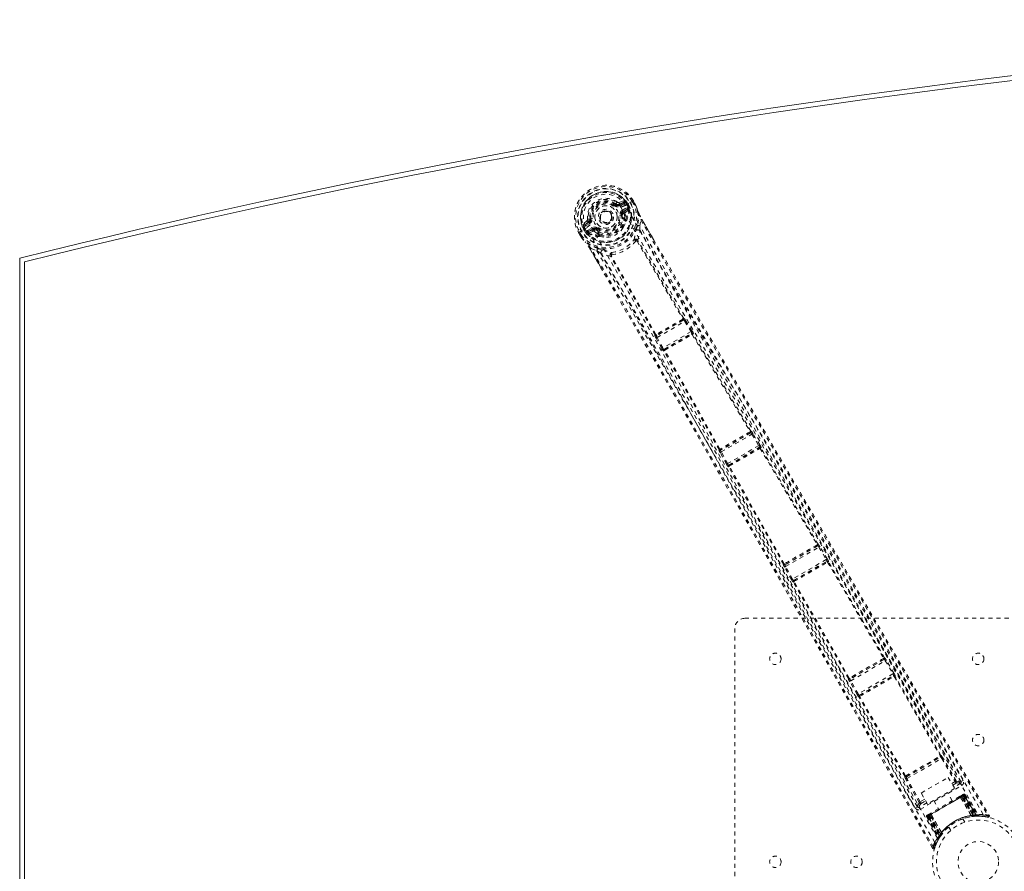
# Model space of a CAD drawing. Header units: inches. Extents: x 17.8 to 113.3, y 41.3 to 82.8.
# Tile 2 of 6: x 17.8 to 42.1, y 61.8 to 82.8. Entities that reach past the tile are written whole.
import ezdxf

# ---------------------------------------------------------------- set-up
doc = ezdxf.new("R2010")
doc.units = ezdxf.units.IN
doc.header["$MEASUREMENT"] = 0
doc.linetypes.add('SLD-Dashed', pattern=[0.075, 0.05, -0.025])
doc.linetypes.add('SLD-Solid', pattern=[0])

msp = doc.modelspace()

# ---------------------------------------------------------------- linework, layer by layer
at = {"color": 7, "linetype": 'SLD-Dashed', "lineweight": 0}
for p, q in [((32.511, 78.271), (32.526, 78.29)), ((32.562, 78.337), (32.526, 78.29)), ((32.526, 78.29), (32.532, 78.286)), ((32.599, 78.282), (32.71, 78.323)), ((32.599, 78.282), (32.61, 78.264)), ((32.719, 78.369), (32.604, 78.33)), ((32.71, 78.323), (32.61, 78.264)), ((32.725, 78.297), (32.625, 78.238)), ((32.686, 78.133), (32.797, 78.197)), ((32.701, 78.107), (32.812, 78.171)), ((32.812, 78.171), (32.713, 78.085)), ((32.753, 78.075), (32.843, 78.151)), ((32.761, 78.252), (32.907, 78.336)), ((32.761, 78.252), (32.761, 78.252)), ((32.796, 78.272), (32.8, 78.274)), ((32.833, 78.205), (32.796, 78.272)), ((32.796, 78.272), (32.796, 78.272)), ((32.835, 78.212), (32.8, 78.274)), ((32.826, 78.289), (32.862, 78.226)), ((32.841, 78.192), (32.833, 78.205)), ((32.862, 78.225), (32.836, 78.212)), ((32.836, 78.211), (32.841, 78.192)), ((32.836, 78.211), (32.846, 78.187)), ((32.846, 78.165), (32.843, 78.151)), ((32.843, 78.151), (32.843, 78.151)), ((32.843, 78.151), (32.843, 78.151)), ((32.846, 78.165), (32.847, 78.169)), ((32.846, 78.165), (32.846, 78.165)), ((32.862, 78.226), (32.862, 78.225)), ((32.907, 78.336), (32.953, 78.363)), ((32.969, 78.283), (32.931, 78.35)), ((32.957, 78.365), (32.953, 78.363)), ((32.994, 78.296), (32.955, 78.364)), ((32.957, 78.365), (32.995, 78.297)), ((32.995, 78.297), (32.995, 78.297)), ((33.018, 78.256), (33.02, 78.252)), ((31.887, 77.921), (31.911, 77.924)), ((32.414, 78.058), (32.419, 78.049)), ((32.419, 78.049), (32.426, 78.037)), ((32.686, 78.022), (32.657, 78.019)), ((32.694, 77.927), (32.686, 78.022)), ((32.713, 78.085), (32.701, 78.107)), ((32.746, 77.896), (32.727, 77.93)), ((32.749, 77.939), (32.741, 78.041)), ((32.768, 77.906), (32.749, 77.939)), ((33.168, 77.912), (33.455, 77.415)), ((31.802, 77.698), (31.676, 77.625)), ((31.813, 77.873), (31.722, 77.794)), ((31.774, 77.598), (31.737, 77.661)), ((31.768, 77.678), (31.763, 77.676)), ((31.763, 77.676), (31.799, 77.614)), ((31.766, 77.777), (31.857, 77.853)), ((31.867, 77.836), (31.766, 77.777)), ((31.806, 77.612), (31.768, 77.678)), ((31.882, 77.81), (31.781, 77.751)), ((31.802, 77.698), (31.802, 77.698)), ((31.831, 77.639), (31.943, 77.704)), ((31.846, 77.613), (31.958, 77.678)), ((31.97, 77.657), (31.846, 77.613)), ((31.857, 77.853), (31.867, 77.836)), ((31.97, 77.657), (31.958, 77.678)), ((32.039, 77.649), (32.019, 77.659)), ((32.056, 77.672), (32.039, 77.649)), ((32.776, 77.882), (32.775, 77.86)), ((33.117, 77.749), (33.143, 77.897)), ((31.61, 77.587), (31.606, 77.585)), ((31.606, 77.585), (31.646, 77.518)), ((31.607, 77.586), (31.647, 77.518)), ((31.656, 77.614), (31.61, 77.587)), ((31.632, 77.6), (31.671, 77.533)), ((31.646, 77.518), (31.646, 77.518)), ((31.676, 77.625), (31.656, 77.614)), ((31.67, 77.478), (31.673, 77.474)), ((31.775, 77.597), (31.774, 77.598)), ((31.799, 77.614), (31.775, 77.597)), ((31.8, 77.613), (31.814, 77.599)), ((31.814, 77.599), (31.806, 77.612)), ((31.831, 77.583), (31.835, 77.581)), ((31.835, 77.581), (31.849, 77.577)), ((31.96, 77.616), (31.849, 77.577)), ((32.039, 77.649), (32.117, 77.594)), ((32.099, 77.519), (32.079, 77.552)), ((32.098, 77.567), (32.117, 77.533)), ((32.135, 77.49), (32.115, 77.501)), ((31.785, 77.34), (31.774, 77.354)), ((32.197, 76.65), (31.893, 77.176)), ((31.919, 77.19), (32.06, 77.139)), ((33.05, 77.372), (33.05, 77.373)), ((33.05, 77.372), (34.178, 75.459)), ((33.066, 77.398), (33.066, 77.398)), ((34.199, 75.469), (33.072, 77.381)), ((32.388, 77.007), (32.388, 77.007)), ((33.493, 75.062), (32.401, 76.994)), ((32.419, 77.009), (32.419, 77.008)), ((33.512, 75.075), (32.42, 77.008)), ((34.193, 75.428), (33.531, 75.046)), ((33.542, 75.001), (34.227, 75.396)), ((34.175, 75.452), (34.175, 75.452)), ((34.189, 75.427), (34.193, 75.428)), ((34.203, 75.47), (34.199, 75.469)), ((34.227, 75.396), (34.381, 75.145)), ((34.252, 75.412), (34.237, 75.435)), ((34.406, 75.16), (34.252, 75.412)), ((33.49, 75.058), (33.493, 75.062)), ((33.516, 74.987), (33.504, 75.012)), ((33.657, 74.728), (33.516, 74.987)), ((33.531, 75.046), (33.534, 75.05)), ((33.683, 74.742), (33.542, 75.001)), ((34.381, 75.145), (33.683, 74.742)), ((33.713, 74.707), (34.396, 75.102)), ((34.396, 75.102), (34.389, 75.093)), ((34.401, 75.074), (34.401, 75.074)), ((34.429, 75.083), (34.436, 75.091)), ((33.713, 74.669), (33.701, 74.667)), ((33.724, 74.709), (33.713, 74.707)), ((35.849, 72.65), (35.109, 72.223)), ((35.123, 72.18), (35.88, 72.616)), ((35.846, 72.65), (35.849, 72.65)), ((35.859, 72.692), (35.857, 72.692)), ((35.88, 72.616), (36.05, 72.337)), ((36.075, 72.352), (35.905, 72.632)), ((36.05, 72.337), (35.28, 71.893)), ((35.068, 72.235), (35.069, 72.237)), ((35.254, 71.878), (35.097, 72.165)), ((35.109, 72.223), (35.111, 72.225)), ((35.28, 71.893), (35.123, 72.18)), ((35.308, 71.857), (36.067, 72.295)), ((36.067, 72.295), (36.063, 72.289)), ((36.083, 72.269), (37.489, 69.897)), ((36.103, 72.278), (36.107, 72.284)), ((37.509, 69.907), (36.103, 72.278)), ((35.315, 71.857), (35.308, 71.857)), ((35.304, 71.817), (35.297, 71.816)), ((36.655, 69.414), (35.304, 71.817)), ((36.673, 69.426), (35.323, 71.83)), ((37.511, 69.907), (37.509, 69.907)), ((37.5, 69.866), (36.695, 69.401)), ((36.71, 69.358), (37.53, 69.831)), ((37.495, 69.864), (37.495, 69.864)), ((37.499, 69.866), (37.5, 69.866)), ((37.53, 69.831), (37.711, 69.528)), ((37.736, 69.544), (37.556, 69.846)), ((36.654, 69.412), (36.655, 69.414)), ((36.699, 69.405), (36.7, 69.405)), ((37.711, 69.528), (36.882, 69.05)), ((36.91, 69.014), (37.728, 69.486)), ((37.722, 69.48), (37.722, 69.48)), ((37.728, 69.486), (37.725, 69.482)), ((37.746, 69.462), (39.127, 67.1)), ((37.766, 69.471), (37.769, 69.476)), ((39.147, 67.11), (37.766, 69.471)), ((36.856, 69.035), (36.684, 69.343)), ((36.695, 69.401), (36.696, 69.402)), ((36.882, 69.05), (36.71, 69.358)), ((36.904, 68.974), (36.899, 68.973)), ((38.259, 66.597), (36.904, 68.974)), ((36.915, 69.014), (36.91, 69.014)), ((36.918, 69.016), (36.918, 69.016)), ((38.277, 66.609), (36.922, 68.986)), ((35.708, 68.081), (47.208, 68.081)), ((35.458, 56.331), (35.458, 67.831)), ((39.138, 67.069), (38.299, 66.584)), ((38.314, 66.541), (39.167, 67.034)), ((39.132, 67.067), (39.132, 67.067)), ((39.136, 67.069), (39.138, 67.069)), ((39.148, 67.11), (39.147, 67.11)), ((39.167, 67.034), (39.355, 66.714)), ((39.38, 66.729), (39.193, 67.049)), ((38.258, 66.596), (38.259, 66.597)), ((38.471, 66.204), (38.288, 66.527)), ((38.299, 66.584), (38.3, 66.586)), ((38.303, 66.588), (38.303, 66.588)), ((38.497, 66.219), (38.314, 66.541)), ((39.355, 66.714), (38.497, 66.219)), ((38.526, 66.184), (39.371, 66.672)), ((39.366, 66.666), (39.365, 66.666)), ((39.371, 66.672), (39.369, 66.668)), ((39.39, 66.647), (40.52, 64.694)), ((39.409, 66.657), (39.412, 66.661)), ((40.539, 64.704), (39.409, 66.657)), ((38.519, 66.143), (38.515, 66.143)), ((39.646, 64.188), (38.519, 66.143)), ((38.53, 66.184), (38.526, 66.184)), ((38.534, 66.186), (38.533, 66.186)), ((39.664, 64.2), (38.537, 66.155)), ((39.686, 64.176), (40.53, 64.663)), ((39.701, 64.133), (40.559, 64.629)), ((40.529, 64.663), (40.53, 64.663)), ((40.54, 64.704), (40.539, 64.704)), ((40.559, 64.629), (40.89, 64.058)), ((40.916, 64.073), (40.585, 64.644)), ((39.645, 64.188), (39.646, 64.188)), ((40.004, 63.546), (39.675, 64.119)), ((39.686, 64.176), (39.686, 64.177)), ((40.03, 63.561), (39.701, 64.133)), ((40.054, 63.777), (40.72, 64.162)), ((40.72, 64.162), (40.877, 63.89)), ((41.033, 64.057), (41.085, 64.088)), ((40.03, 63.374), (41.053, 63.964)), ((40.877, 63.89), (40.211, 63.505)), ((40.807, 64.01), (40.89, 64.058)), ((40.83, 63.971), (40.914, 64.02)), ((41.023, 64.016), (40.858, 63.921)), ((41.032, 64.059), (41.031, 64.061)), ((41.037, 64.047), (41.033, 64.057)), ((41.037, 64.047), (41.033, 64.056)), ((40.141, 63.626), (40.03, 63.561)), ((40.051, 63.521), (40.164, 63.587)), ((40.211, 63.505), (40.054, 63.777)), ((40.221, 63.209), (41.1, 63.717)), ((41.088, 63.71), (40.232, 63.216)), ((40.248, 63.225), (41.072, 63.701)), ((40.361, 63.592), (40.477, 63.39)), ((40.815, 63.585), (40.698, 63.787)), ((41.066, 63.73), (41.019, 63.703)), ((41.023, 63.672), (41.021, 63.671)), ((41.286, 63.221), (41.021, 63.671)), ((41.023, 63.672), (41.29, 63.221)), ((41.047, 63.686), (41.048, 63.687)), ((41.339, 63.218), (41.047, 63.686)), ((41.106, 63.72), (41.048, 63.687)), ((41.048, 63.687), (41.341, 63.219)), ((41.344, 63.231), (41.072, 63.701)), ((41.088, 63.71), (41.122, 63.729)), ((41.088, 63.71), (41.364, 63.233)), ((41.1, 63.717), (41.379, 63.234)), ((41.419, 63.219), (41.104, 63.723)), ((41.106, 63.72), (41.417, 63.222)), ((41.134, 63.736), (41.122, 63.729)), ((41.122, 63.729), (41.439, 63.222)), ((41.134, 63.736), (41.455, 63.222)), ((39.906, 63.407), (39.959, 63.437)), ((39.957, 63.44), (39.958, 63.439)), ((39.959, 63.437), (39.966, 63.428)), ((39.96, 63.436), (39.966, 63.429)), ((40.192, 63.537), (40, 63.426)), ((40.187, 63.189), (40.22, 63.209)), ((40.198, 63.196), (40.187, 63.189)), ((40.187, 63.189), (40.471, 62.654)), ((40.198, 63.196), (40.479, 62.668)), ((40.213, 63.209), (40.492, 62.684)), ((40.272, 63.239), (40.214, 63.205)), ((40.214, 63.205), (40.49, 62.687)), ((40.499, 62.726), (40.22, 63.209)), ((40.273, 63.272), (40.226, 63.245)), ((40.232, 63.216), (40.507, 62.738)), ((40.248, 63.225), (40.519, 62.755)), ((40.272, 63.239), (40.273, 63.239)), ((40.531, 62.751), (40.272, 63.239)), ((40.273, 63.239), (40.532, 62.753)), ((40.299, 63.254), (40.297, 63.253)), ((40.554, 62.796), (40.297, 63.253)), ((40.299, 63.254), (40.556, 62.8)), ((41.078, 63.139), (41.075, 63.138)), ((41.126, 63.056), (41.078, 63.139)), ((41.286, 63.221), (41.29, 63.221)), ((41.296, 63.196), (41.302, 63.197)), ((41.341, 63.219), (41.339, 63.218)), ((41.341, 63.219), (41.417, 63.222)), ((41.344, 63.231), (41.347, 63.202)), ((41.365, 63.204), (41.367, 63.204)), ((41.367, 63.204), (41.368, 63.204)), ((41.368, 63.204), (41.443, 63.208)), ((41.379, 63.205), (41.381, 63.205)), ((41.439, 63.222), (41.455, 63.222)), ((41.457, 63.209), (41.473, 63.209)), ((41.464, 63.208), (41.48, 63.208)), ((41.696, 63.183), (41.57, 63.198)), ((40.732, 62.939), (40.78, 62.856)), ((41.126, 63.056), (41.124, 63.055)), ((40.494, 62.663), (40.437, 62.557)), ((40.471, 62.654), (40.479, 62.668)), ((40.471, 62.625), (40.479, 62.639)), ((40.489, 62.657), (40.53, 62.72)), ((40.49, 62.687), (40.531, 62.751)), ((40.523, 62.71), (40.499, 62.726)), ((40.542, 62.738), (40.519, 62.755)), ((40.53, 62.72), (40.531, 62.722)), ((40.532, 62.753), (40.531, 62.751)), ((40.532, 62.723), (40.531, 62.722)), ((40.562, 62.762), (40.543, 62.735)), ((40.554, 62.796), (40.556, 62.8)), ((40.33, 62.42), (40.356, 62.435)), ((40.433, 62.55), (40.385, 62.426)), ((40.425, 62.533), (40.434, 62.556))]:
    msp.add_line(p, q, dxfattribs=at)
at = {"color": 7, "linetype": 'SLD-Solid', "lineweight": 15}
for p, q in [((17.833, 47.206), (17.833, 76.956)), ((17.951, 76.863), (17.951, 47.298)), ((17.951, 47.298), (17.951, 76.863))]:
    msp.add_line(p, q, dxfattribs=at)
at = {"color": 7, "linetype": 'SLD-Dashed', "lineweight": 0, "flags": 128}
for points in [[(32.651, 78.209), (32.606, 78.274), (32.546, 78.329), (32.475, 78.369), (32.397, 78.395), (32.314, 78.404), (32.23, 78.398), (32.148, 78.376), (32.071, 78.34), (32.001, 78.291), (31.941, 78.231), (31.894, 78.162), (31.861, 78.085), (31.843, 78.004), (31.843, 77.923), (31.86, 77.844), (31.894, 77.772)], [(32.493, 78.247), (32.497, 78.251), (32.5, 78.256), (32.503, 78.26), (32.506, 78.263), (32.508, 78.266), (32.51, 78.269), (32.511, 78.27), (32.511, 78.271)], [(32.625, 78.238), (32.622, 78.243), (32.619, 78.248), (32.616, 78.253), (32.614, 78.257), (32.612, 78.26), (32.611, 78.262), (32.61, 78.264), (32.61, 78.264)], [(32.651, 78.209), (33.627, 76.537), (34.62, 74.871), (35.619, 73.206), (36.617, 71.537), (37.61, 69.863), (38.9, 67.663), (40.181, 65.455), (41.456, 63.243)], [(32.725, 78.297), (32.723, 78.302), (32.72, 78.306), (32.717, 78.311), (32.715, 78.315), (32.713, 78.318), (32.712, 78.32), (32.711, 78.322), (32.71, 78.323)], [(32.754, 78.333), (32.743, 78.312), (32.725, 78.297)], [(41.578, 63.249), (40.359, 65.366), (39.134, 67.479), (37.902, 69.585), (36.661, 71.683), (35.68, 73.327), (34.698, 74.967), (33.722, 76.608), (32.761, 78.252)], [(32.797, 78.197), (32.815, 78.204), (32.833, 78.205)], [(32.812, 78.171), (32.812, 78.172), (32.811, 78.174), (32.81, 78.176), (32.808, 78.179), (32.806, 78.183), (32.803, 78.188), (32.8, 78.192), (32.797, 78.197)], [(32.836, 78.212), (32.836, 78.212), (32.836, 78.211)], [(32.931, 78.35), (32.937, 78.353), (32.942, 78.356), (32.947, 78.359), (32.951, 78.361), (32.954, 78.363), (32.956, 78.364), (32.957, 78.365), (32.957, 78.365)], [(32.969, 78.283), (32.975, 78.286), (32.98, 78.288), (32.985, 78.291), (32.989, 78.294), (32.992, 78.296), (32.994, 78.297), (32.995, 78.297), (32.995, 78.297)], [(33.02, 78.252), (33.02, 78.251), (33.019, 78.25), (33.018, 78.25), (33.017, 78.251), (33.012, 78.259), (33.01, 78.262), (33.008, 78.262), (33.006, 78.262), (33.003, 78.262), (33.001, 78.261), (32.999, 78.261), (32.997, 78.262), (32.993, 78.268), (32.99, 78.271), (32.986, 78.274), (32.977, 78.277), (32.973, 78.279), (32.969, 78.283)], [(33.018, 78.256), (33.051, 78.173), (33.073, 78.104)], [(33.077, 78.094), (33.054, 78.166), (33.02, 78.252)], [(31.94, 77.928), (31.935, 77.927), (31.929, 77.926), (31.924, 77.926), (31.92, 77.925), (31.916, 77.925), (31.913, 77.924), (31.911, 77.924), (31.911, 77.924)], [(32.627, 78.015), (32.633, 78.015), (32.638, 78.016), (32.643, 78.017), (32.648, 78.017), (32.651, 78.018), (32.654, 78.018), (32.656, 78.018), (32.657, 78.019)], [(32.686, 78.133), (32.688, 78.128), (32.691, 78.123), (32.694, 78.119), (32.696, 78.115), (32.698, 78.111), (32.699, 78.109), (32.7, 78.107), (32.701, 78.107)], [(32.741, 78.041), (32.744, 78.063), (32.753, 78.075)], [(32.768, 77.906), (32.776, 77.883), (32.776, 77.882)], [(33.077, 78.094), (33.085, 77.919), (33.06, 77.763)], [(33.073, 78.104), (33.08, 78.085), (33.091, 78.063)], [(33.077, 78.094), (33.076, 78.099), (33.073, 78.104)], [(33.091, 78.063), (33.113, 78.014), (33.168, 77.912)], [(33.168, 77.912), (33.168, 77.912), (33.167, 77.911), (33.165, 77.91), (33.162, 77.908), (33.159, 77.906), (33.154, 77.903), (33.149, 77.9), (33.143, 77.897)], [(33.452, 77.413), (33.331, 77.624), (33.167, 77.911)], [(31.781, 77.751), (31.759, 77.744), (31.735, 77.745)], [(31.766, 77.777), (31.766, 77.777), (31.767, 77.775), (31.769, 77.773), (31.771, 77.77), (31.773, 77.766), (31.775, 77.761), (31.778, 77.756), (31.781, 77.751)], [(40.386, 62.561), (39.163, 64.675), (37.945, 66.792), (36.737, 68.912), (35.541, 71.037), (34.608, 72.708), (33.678, 74.378), (32.746, 76.044), (31.802, 77.698)], [(31.882, 77.81), (31.879, 77.815), (31.876, 77.819), (31.874, 77.824), (31.872, 77.828), (31.87, 77.831), (31.868, 77.833), (31.867, 77.835), (31.867, 77.836)], [(40.453, 62.663), (39.232, 64.773), (38.018, 66.886), (36.814, 69.002), (35.622, 71.122), (34.693, 72.791), (33.767, 74.458), (32.837, 76.121), (31.894, 77.772)], [(31.943, 77.704), (31.946, 77.699), (31.949, 77.694), (31.951, 77.69), (31.953, 77.686), (31.955, 77.683), (31.957, 77.68), (31.958, 77.679), (31.958, 77.678)], [(32.074, 77.696), (32.071, 77.691), (32.068, 77.687), (32.065, 77.683), (32.062, 77.679), (32.06, 77.676), (32.058, 77.674), (32.057, 77.672), (32.056, 77.672)], [(32.71, 77.712), (32.741, 77.764), (32.775, 77.86)], [(41.085, 64.088), (40.776, 64.615), (40.45, 65.173), (40.105, 65.762), (39.742, 66.381), (39.367, 67.021), (39.317, 67.107), (39.266, 67.194), (39.215, 67.281), (39.164, 67.369), (39.113, 67.457), (39.048, 67.567), (38.853, 67.9), (38.68, 68.196), (38.528, 68.455), (38.397, 68.678), (38.326, 68.8), (38.262, 68.908), (38.208, 69.001), (38.162, 69.08), (38.125, 69.143), (38.096, 69.192), (38.03, 69.305), (37.942, 69.456), (37.678, 69.906), (37.435, 70.322), (37.318, 70.52), (37.208, 70.71), (37.102, 70.89), (36.971, 71.114), (36.838, 71.341), (36.709, 71.561), (36.583, 71.777), (36.019, 72.743), (35.419, 73.771), (34.846, 74.756), (34.266, 75.755), (33.684, 76.762), (33.117, 77.749)], [(33.143, 77.897), (33.807, 76.738), (34.484, 75.565), (35.176, 74.373), (35.842, 73.227), (36.531, 72.047), (37.22, 70.868), (37.877, 69.745), (38.46, 68.75), (38.867, 68.054), (39.536, 66.911), (40.114, 65.925), (40.664, 64.985), (41.194, 64.08), (41.702, 63.212)], [(31.606, 77.585), (31.606, 77.585), (31.607, 77.586), (31.609, 77.587), (31.612, 77.589), (31.616, 77.591), (31.621, 77.594), (31.627, 77.597), (31.632, 77.6)], [(31.671, 77.533), (31.666, 77.53), (31.661, 77.526), (31.656, 77.524), (31.652, 77.521), (31.649, 77.52), (31.646, 77.519), (31.645, 77.518), (31.646, 77.518)], [(31.671, 77.533), (31.672, 77.528), (31.671, 77.515), (31.671, 77.51), (31.673, 77.505), (31.675, 77.501), (31.675, 77.499), (31.675, 77.497), (31.672, 77.494), (31.67, 77.491), (31.669, 77.49), (31.669, 77.488), (31.67, 77.484), (31.674, 77.476), (31.674, 77.475), (31.674, 77.474), (31.674, 77.474), (31.673, 77.474)], [(31.67, 77.478), (31.725, 77.408), (31.774, 77.354)], [(31.673, 77.474), (31.73, 77.402), (31.781, 77.346)], [(31.8, 77.613), (31.799, 77.614), (31.799, 77.614)], [(31.806, 77.612), (31.817, 77.628), (31.831, 77.639)], [(31.831, 77.639), (31.834, 77.634), (31.837, 77.63), (31.839, 77.625), (31.842, 77.621), (31.843, 77.618), (31.845, 77.616), (31.846, 77.614), (31.846, 77.613)], [(31.995, 77.611), (31.974, 77.619), (31.96, 77.616)], [(32.079, 77.552), (32.039, 77.577), (31.995, 77.611)], [(32.115, 77.501), (32.114, 77.501), (32.099, 77.519)], [(32.135, 77.49), (32.235, 77.472), (32.296, 77.473)], [(33.021, 77.639), (33.018, 77.627), (33.016, 77.618)], [(33.066, 77.398), (33.059, 77.407), (33.051, 77.412), (33.042, 77.414), (33.034, 77.413), (33.028, 77.408), (33.023, 77.4), (33.022, 77.39), (33.023, 77.38)], [(33.066, 77.398), (33.101, 77.509), (33.121, 77.622)], [(41.033, 64.057), (39.049, 67.446), (37.065, 70.834), (35.086, 74.224), (33.121, 77.622)], [(33.455, 77.415), (35.292, 74.232), (37.433, 70.562), (39.581, 66.895), (41.728, 63.227)], [(31.774, 77.354), (31.777, 77.349), (31.781, 77.346)], [(32.076, 77.195), (31.928, 77.251), (31.781, 77.346)], [(31.893, 77.176), (31.893, 77.176), (31.894, 77.176), (31.896, 77.177), (31.899, 77.179), (31.903, 77.181), (31.908, 77.184), (31.913, 77.187), (31.919, 77.19)], [(31.895, 77.176), (32.034, 76.936), (32.155, 76.729), (32.2, 76.651)], [(40.356, 62.435), (39.894, 63.248), (39.413, 64.093), (38.914, 64.969), (38.534, 65.637), (38.483, 65.726), (38.432, 65.815), (38.381, 65.904), (38.33, 65.994), (38.279, 66.084), (38.218, 66.192), (38.036, 66.511), (37.871, 66.802), (37.721, 67.066), (37.586, 67.302), (37.335, 67.743), (37.115, 68.129), (36.79, 68.701), (36.493, 69.221), (36.225, 69.692), (35.924, 70.22), (35.617, 70.759), (35.023, 71.8), (34.39, 72.907), (33.777, 73.976), (33.158, 75.052), (32.533, 76.134), (31.919, 77.19)], [(32.06, 77.139), (32.44, 76.483), (32.838, 75.795), (33.252, 75.076), (33.684, 74.324), (34.107, 73.586), (34.463, 72.963), (34.803, 72.368), (35.168, 71.729), (35.558, 71.047), (35.677, 70.837), (35.799, 70.623), (35.923, 70.406), (36.031, 70.217), (36.118, 70.063), (36.21, 69.902), (36.306, 69.734), (36.406, 69.558), (36.608, 69.202), (36.826, 68.819), (37.06, 68.409), (37.105, 68.329), (37.117, 68.308), (37.125, 68.294), (37.137, 68.274), (37.151, 68.248), (37.169, 68.217), (37.189, 68.181), (37.262, 68.054), (37.357, 67.886), (37.457, 67.711), (37.573, 67.508), (37.705, 67.274), (37.762, 67.175), (37.821, 67.071), (37.883, 66.962), (37.947, 66.849), (37.988, 66.777), (38.028, 66.708), (38.441, 65.982), (38.839, 65.283), (39.216, 64.62), (39.572, 63.995), (39.906, 63.407)], [(32.388, 77.007), (32.276, 77.033), (32.167, 77.072)], [(32.167, 77.072), (34.128, 73.671), (36.074, 70.262), (38.016, 66.849), (39.959, 63.437)], [(32.203, 77.166), (32.215, 77.163), (32.223, 77.161)], [(32.427, 77.036), (32.418, 77.042), (32.409, 77.045), (32.4, 77.045), (32.392, 77.042), (32.387, 77.036), (32.384, 77.027), (32.385, 77.017), (32.388, 77.007)], [(40.33, 62.42), (38.228, 66.114), (36.125, 69.807), (34.018, 73.497), (32.197, 76.65)], [(34.175, 75.452), (34.176, 75.452), (34.176, 75.453), (34.177, 75.455), (34.178, 75.459)], [(34.189, 75.427), (34.194, 75.432), (34.198, 75.437), (34.2, 75.443), (34.199, 75.449), (34.196, 75.454), (34.191, 75.457), (34.185, 75.459), (34.178, 75.459)], [(34.227, 75.396), (34.235, 75.401), (34.244, 75.406), (34.249, 75.41), (34.252, 75.412)], [(33.512, 75.075), (33.509, 75.069), (33.507, 75.063), (33.508, 75.056), (33.511, 75.051), (33.515, 75.048), (33.521, 75.046), (33.528, 75.047), (33.534, 75.05)], [(33.512, 75.075), (33.516, 75.073), (33.518, 75.073), (33.519, 75.073), (33.52, 75.074)], [(33.516, 74.987), (33.519, 74.988), (33.525, 74.992), (33.533, 74.996), (33.542, 75.001)], [(34.381, 75.145), (34.386, 75.148), (34.39, 75.15), (34.394, 75.153), (34.398, 75.155), (34.401, 75.157), (34.403, 75.159), (34.405, 75.16), (34.406, 75.16)], [(34.408, 75.073), (34.411, 75.078), (34.412, 75.084), (34.411, 75.089), (34.409, 75.093), (34.405, 75.095), (34.4, 75.096), (34.394, 75.095), (34.389, 75.093)], [(34.408, 75.073), (35.121, 73.878), (35.836, 72.682)], [(35.857, 72.692), (35.142, 73.888), (34.429, 75.083)], [(33.657, 74.728), (33.658, 74.728), (33.66, 74.729), (33.662, 74.731), (33.666, 74.732), (33.669, 74.735), (33.674, 74.737), (33.678, 74.739), (33.683, 74.742)], [(35.069, 72.237), (34.391, 73.454), (33.713, 74.669)], [(33.724, 74.709), (33.719, 74.705), (33.715, 74.701), (33.714, 74.696), (33.714, 74.691), (33.716, 74.687), (33.72, 74.684), (33.726, 74.683), (33.732, 74.683)], [(33.734, 74.689), (33.733, 74.688), (33.733, 74.688), (33.732, 74.686), (33.732, 74.683)], [(35.088, 72.25), (34.41, 73.467), (33.732, 74.683)], [(35.834, 72.675), (35.834, 72.675), (35.835, 72.676), (35.836, 72.678), (35.836, 72.682)], [(35.846, 72.65), (35.852, 72.655), (35.856, 72.66), (35.858, 72.666), (35.857, 72.671), (35.854, 72.676), (35.849, 72.68), (35.843, 72.682), (35.836, 72.682)], [(35.88, 72.616), (35.889, 72.622), (35.897, 72.627), (35.903, 72.63), (35.905, 72.632)], [(35.903, 72.631), (35.897, 72.644), (35.895, 72.648)], [(36.05, 72.337), (36.054, 72.339), (36.059, 72.342), (36.063, 72.345), (36.067, 72.347), (36.07, 72.349), (36.073, 72.35), (36.074, 72.352), (36.075, 72.352)], [(35.088, 72.25), (35.085, 72.244), (35.083, 72.238), (35.084, 72.232), (35.087, 72.227), (35.091, 72.224), (35.097, 72.222), (35.104, 72.223), (35.111, 72.225)], [(35.088, 72.182), (35.091, 72.178), (35.099, 72.166)], [(35.097, 72.165), (35.1, 72.167), (35.106, 72.17), (35.114, 72.175), (35.123, 72.18)], [(36.083, 72.269), (36.086, 72.274), (36.087, 72.279), (36.087, 72.284), (36.084, 72.288), (36.08, 72.291), (36.075, 72.292), (36.069, 72.291), (36.063, 72.289)], [(35.254, 71.878), (35.255, 71.879), (35.257, 71.88), (35.26, 71.881), (35.263, 71.883), (35.267, 71.885), (35.271, 71.887), (35.276, 71.89), (35.28, 71.893)], [(35.315, 71.857), (35.31, 71.853), (35.307, 71.849), (35.305, 71.844), (35.305, 71.839), (35.307, 71.835), (35.311, 71.831), (35.317, 71.83), (35.323, 71.83)], [(35.325, 71.836), (35.324, 71.836), (35.324, 71.835), (35.323, 71.833), (35.323, 71.83)], [(37.487, 69.89), (37.488, 69.891), (37.488, 69.891), (37.489, 69.893), (37.489, 69.897)], [(37.499, 69.866), (37.504, 69.87), (37.508, 69.875), (37.51, 69.881), (37.51, 69.887), (37.507, 69.892), (37.502, 69.895), (37.496, 69.897), (37.489, 69.897)], [(37.53, 69.831), (37.539, 69.836), (37.547, 69.841), (37.553, 69.845), (37.556, 69.846)], [(37.554, 69.845), (37.548, 69.858), (37.545, 69.863)], [(36.673, 69.426), (36.67, 69.42), (36.669, 69.414), (36.669, 69.408), (36.672, 69.403), (36.677, 69.4), (36.683, 69.399), (36.689, 69.4), (36.696, 69.402)], [(36.673, 69.426), (36.677, 69.424), (36.679, 69.424), (36.68, 69.424), (36.681, 69.425)], [(37.711, 69.528), (37.715, 69.531), (37.72, 69.534), (37.724, 69.536), (37.728, 69.539), (37.731, 69.54), (37.734, 69.542), (37.735, 69.543), (37.736, 69.544)], [(37.746, 69.462), (37.749, 69.467), (37.75, 69.473), (37.749, 69.478), (37.747, 69.482), (37.743, 69.484), (37.737, 69.485), (37.731, 69.485), (37.725, 69.482)], [(37.746, 69.462), (37.743, 69.463), (37.741, 69.463), (37.74, 69.463), (37.739, 69.463)], [(36.675, 69.36), (36.678, 69.355), (36.686, 69.344)], [(36.684, 69.343), (36.687, 69.345), (36.693, 69.348), (36.701, 69.353), (36.71, 69.358)], [(36.856, 69.035), (36.857, 69.036), (36.859, 69.037), (36.861, 69.038), (36.865, 69.04), (36.868, 69.042), (36.873, 69.045), (36.877, 69.047), (36.882, 69.05)], [(36.915, 69.014), (36.91, 69.01), (36.906, 69.005), (36.904, 69), (36.904, 68.995), (36.907, 68.991), (36.911, 68.988), (36.916, 68.986), (36.922, 68.986)], [(36.925, 68.992), (36.924, 68.992), (36.923, 68.991), (36.922, 68.99), (36.922, 68.986)], [(40.745, 64.55), (40.521, 64.932), (40.233, 65.424), (39.965, 65.883), (39.716, 66.308), (39.49, 66.693), (39.284, 67.045), (39.097, 67.364), (38.929, 67.651), (38.699, 68.044), (38.549, 68.3)], [(39.125, 67.093), (39.125, 67.093), (39.126, 67.094), (39.127, 67.096), (39.127, 67.1)], [(39.136, 67.069), (39.141, 67.073), (39.145, 67.078), (39.147, 67.084), (39.147, 67.089), (39.144, 67.094), (39.14, 67.098), (39.134, 67.1), (39.127, 67.1)], [(39.167, 67.034), (39.176, 67.039), (39.184, 67.044), (39.19, 67.047), (39.193, 67.049)], [(39.191, 67.048), (39.186, 67.059), (39.184, 67.062)], [(38.277, 66.609), (38.274, 66.603), (38.273, 66.597), (38.274, 66.591), (38.276, 66.587), (38.281, 66.584), (38.287, 66.582), (38.293, 66.583), (38.3, 66.586)], [(38.277, 66.609), (38.281, 66.607), (38.283, 66.607), (38.284, 66.607), (38.284, 66.608)], [(38.281, 66.541), (38.283, 66.537), (38.29, 66.528)], [(38.288, 66.527), (38.291, 66.528), (38.297, 66.532), (38.305, 66.536), (38.314, 66.541)], [(39.355, 66.714), (39.359, 66.717), (39.364, 66.72), (39.368, 66.722), (39.372, 66.724), (39.375, 66.726), (39.378, 66.728), (39.379, 66.729), (39.38, 66.729)], [(39.39, 66.647), (39.393, 66.653), (39.394, 66.659), (39.393, 66.664), (39.391, 66.668), (39.386, 66.671), (39.381, 66.672), (39.375, 66.671), (39.369, 66.668)], [(39.39, 66.647), (39.387, 66.649), (39.385, 66.649), (39.384, 66.649), (39.383, 66.649)], [(38.471, 66.204), (38.472, 66.205), (38.474, 66.206), (38.476, 66.207), (38.48, 66.209), (38.484, 66.211), (38.488, 66.214), (38.492, 66.216), (38.497, 66.219)], [(38.53, 66.184), (38.525, 66.18), (38.521, 66.175), (38.519, 66.17), (38.519, 66.165), (38.522, 66.16), (38.526, 66.157), (38.531, 66.155), (38.537, 66.155)], [(38.54, 66.162), (38.539, 66.161), (38.538, 66.16), (38.538, 66.159), (38.537, 66.155)], [(39.672, 64.198), (39.881, 64.319), (40.095, 64.443), (40.308, 64.566), (40.518, 64.687)], [(39.69, 64.179), (39.792, 64.238), (39.895, 64.297), (39.998, 64.357), (40.102, 64.417), (40.197, 64.472), (40.292, 64.527), (40.384, 64.58), (40.455, 64.621), (40.525, 64.661)], [(40.529, 64.663), (40.534, 64.667), (40.538, 64.673), (40.54, 64.678), (40.539, 64.684), (40.537, 64.688), (40.532, 64.692), (40.527, 64.694), (40.52, 64.694)], [(40.559, 64.629), (40.568, 64.634), (40.576, 64.639), (40.582, 64.642), (40.585, 64.644)], [(39.664, 64.2), (39.661, 64.194), (39.66, 64.188), (39.661, 64.182), (39.663, 64.178), (39.668, 64.175), (39.674, 64.174), (39.68, 64.174), (39.686, 64.177)], [(39.664, 64.2), (39.668, 64.198), (39.67, 64.198), (39.671, 64.198), (39.672, 64.198)], [(39.675, 64.119), (39.676, 64.119), (39.678, 64.12), (39.681, 64.122), (39.684, 64.123), (39.688, 64.126), (39.692, 64.128), (39.697, 64.131), (39.701, 64.133)], [(40.916, 64.073), (40.913, 64.071), (40.907, 64.068), (40.899, 64.063), (40.89, 64.058)], [(41.033, 64.057), (40.999, 64.071), (40.925, 64.061)], [(40.914, 64.02), (40.988, 64.03), (41.023, 64.016)], [(41.053, 63.964), (41.041, 63.984), (41.032, 64), (41.025, 64.012), (41.023, 64.016)], [(41, 63.692), (40.824, 63.591), (40.646, 63.488), (40.467, 63.385), (40.291, 63.283)], [(41.021, 63.671), (40.842, 63.568), (40.66, 63.463), (40.478, 63.358), (40.299, 63.254)], [(41.007, 63.696), (41.006, 63.696), (41.005, 63.695), (41.003, 63.694), (41.001, 63.693)], [(41.001, 63.693), (41.005, 63.693), (41.011, 63.689), (41.017, 63.681), (41.023, 63.672)], [(41.047, 63.686), (41.045, 63.685), (41.04, 63.682), (41.032, 63.678), (41.023, 63.672)], [(41.057, 63.725), (41.059, 63.727), (41.061, 63.727), (41.064, 63.729)], [(41.072, 63.701), (41.079, 63.705), (41.086, 63.709), (41.092, 63.712), (41.097, 63.715), (41.101, 63.717), (41.104, 63.719), (41.106, 63.72), (41.106, 63.72)], [(41.082, 63.74), (41.081, 63.739), (41.079, 63.738), (41.077, 63.737), (41.073, 63.735)], [(41.1, 63.717), (41.113, 63.724), (41.124, 63.731), (41.128, 63.733), (41.131, 63.735), (41.134, 63.736)], [(39.959, 63.437), (39.964, 63.473), (40.01, 63.532)], [(40, 63.426), (40.005, 63.462), (40.051, 63.521)], [(40, 63.426), (40, 63.424), (40.002, 63.421), (40.005, 63.416), (40.009, 63.41), (40.013, 63.402), (40.018, 63.393), (40.024, 63.384), (40.03, 63.374)], [(40.004, 63.546), (40.007, 63.548), (40.013, 63.551), (40.02, 63.556), (40.03, 63.561)], [(40.232, 63.216), (40.22, 63.208), (40.209, 63.202), (40.201, 63.198), (40.198, 63.196)], [(40.218, 63.241), (40.215, 63.239), (40.212, 63.238), (40.21, 63.237), (40.21, 63.236)], [(40.214, 63.205), (40.214, 63.205), (40.216, 63.206), (40.219, 63.208), (40.223, 63.21), (40.228, 63.213), (40.235, 63.217), (40.241, 63.221), (40.248, 63.225)], [(40.297, 63.253), (40.288, 63.248), (40.281, 63.244), (40.276, 63.241), (40.273, 63.239)], [(40.291, 63.283), (40.288, 63.282), (40.287, 63.28), (40.285, 63.28), (40.285, 63.279)], [(40.297, 63.253), (40.294, 63.258), (40.292, 63.263), (40.29, 63.268), (40.289, 63.272), (40.289, 63.276), (40.289, 63.279), (40.289, 63.281), (40.291, 63.283)], [(41.153, 63.165), (41.141, 63.163), (41.13, 63.158)], [(41.302, 63.197), (41.3, 63.197), (41.299, 63.199), (41.297, 63.201), (41.296, 63.204), (41.294, 63.207), (41.293, 63.211), (41.291, 63.216), (41.29, 63.221)], [(41.532, 63.202), (41.49, 63.208), (41.305, 63.196)], [(41.48, 63.208), (41.478, 63.208), (41.478, 63.208)], [(41.696, 63.186), (41.704, 63.186), (41.712, 63.188), (41.72, 63.191), (41.726, 63.197), (41.73, 63.203), (41.732, 63.21), (41.732, 63.218), (41.729, 63.225)], [(41.728, 63.227), (41.727, 63.227), (41.726, 63.226), (41.721, 63.223), (41.712, 63.218), (41.707, 63.215), (41.702, 63.212)], [(40.513, 62.694), (40.517, 62.703), (40.521, 62.711)], [(40.569, 62.774), (40.57, 62.776), (40.57, 62.778), (40.569, 62.78), (40.567, 62.783), (40.565, 62.786), (40.562, 62.789), (40.558, 62.793), (40.554, 62.796)]]:
    msp.add_lwpolyline(points, dxfattribs=at)
at = {"color": 7, "linetype": 'SLD-Dashed', "lineweight": 0}
for centre, radius in [((32.284, 77.971), 0.7), ((32.284, 77.971), 0.69), ((32.284, 77.971), 0.623), ((32.284, 77.971), 0.32), ((32.284, 77.971), 0.275), ((32.284, 77.971), 0.188), ((32.284, 77.971), 0.156), ((32.284, 77.971), 0.142), ((32.284, 77.971), 0.14), ((32.284, 77.971), 0.138), ((36.458, 67.081), 0.141), ((41.458, 67.081), 0.141), ((41.458, 65.081), 0.141), ((41.458, 62.081), 1.125), ((41.458, 62.081), 1.03), ((41.458, 62.081), 0.5), ((36.458, 62.081), 0.141), ((38.458, 62.081), 0.141)]:
    msp.add_circle(centre, radius, dxfattribs=at)
at = {"color": 7, "linetype": 'SLD-Solid', "lineweight": 15}
for radius, start, end in [(196.985, 75.97154, 104.02846), (196.867, 75.99838, 104.00162), (196.867, 75.99838, 104.00162)]:
    msp.add_arc((65.583, -114.155), radius, start, end, dxfattribs=at)
at = {"color": 7, "linetype": 'SLD-Dashed', "lineweight": 0}
for centre, radius, start, end in [((32.284, 77.971), 0.78, 30.3208, 209.6784), ((32.284, 77.971), 0.78, 30, 209.6863), ((32.284, 77.971), 0.75, 30.321, 209.679), ((32.284, 77.971), 0.629, 30.4095, 209.586), ((32.284, 77.971), 0.599, 30.4095, 209.5861), ((32.282, 77.975), 0.554, 30.0505, 209.9567), ((32.284, 77.971), 0.459, 52.774, 187.226), ((32.284, 77.971), 0.753, 215.5814, 24.4205), ((32.284, 77.971), 0.788, 219.1184, 20.8816), ((32.284, 77.971), 0.632, 216.2982, 23.7018), ((32.284, 77.971), 0.602, 216.4998, 19.3934), ((32.284, 77.971), 0.4, 52.774, 187.226), ((32.284, 77.971), 0.376, 52.774, 187.226), ((32.284, 77.971), 0.346, 52.774, 187.2261), ((32.284, 77.971), 0.275, 0.0001, 179.9999), ((32.565, 78.341), 0.119, 232.7734, 300.0001), ((32.565, 78.341), 0.089, 232.774, 300), ((32.569, 78.347), 0.0716, 238.9534, 295.1644), ((32.589, 78.373), 0.0457, 232.6685, 288.507), ((32.584, 78.308), 0.0301, 301.4547, 47.6199), ((32.836, 77.902), 0.358, 102.1164, 121.0937), ((32.696, 78.349), 0.0299, 298.0484, 42.1087), ((32.591, 78.208), 0.206, 37.6597, 51.6582), ((32.284, 77.971), 0.593, 30.4056, 37.6091), ((32.409, 78.15), 0.434, 325.8006, 0.1521), ((32.365, 78.116), 0.483, 327.9637, 5.8047), ((32.828, 78.145), 0.0305, 52.2036, 120.9927), ((32.741, 78.152), 0.107, 9.3412, 21.8477), ((36.385, 80.046), 3.816, 207.2813, 208.04), ((32.296, 77.887), 0.81, 27.0579, 30.3735), ((31.783, 77.908), 0.0456, 311.3904, 7.4343), ((32.507, 72.793), 5.165, 96.8971, 97.5553), ((31.816, 77.912), 0.0713, 304.7303, 7.1564), ((31.822, 77.913), 0.089, 300, 7.226), ((31.822, 77.913), 0.119, 300.0007, 7.2244), ((32.284, 77.971), 0.275, 180.0002, 359.9998), ((32.284, 77.971), 0.376, 232.774, 7.226), ((32.284, 77.971), 0.346, 232.774, 7.2261), ((32.279, 77.98), 0.451, 246.3983, 353.6016), ((32.286, 77.967), 0.41, 245.7179, 354.3037), ((32.745, 78.03), 0.119, 120, 187.225), ((32.745, 78.03), 0.089, 120, 187.226), ((32.75, 78.032), 0.0647, 124.7199, 188.8865), ((32.717, 78.021), 0.031, 40.0017, 178.1899), ((32.724, 77.921), 0.0305, 35.9532, 169.0136), ((32.714, 77.885), 0.0466, 74.3516, 116.1365), ((32.727, 78.059), 0.0299, 30.8824, 118.9027), ((32.766, 77.867), 0.0743, 103.7045, 121.8477), ((32.786, 77.833), 0.0746, 103.7597, 121.8453), ((36.713, 79.19), 3.797, 196.7764, 199.9161), ((35.896, 79.374), 3.097, 205.0395, 208.2143), ((31.75, 77.803), 0.0299, 197.892, 301.9505), ((31.926, 77.823), 0.206, 188.3414, 202.3399), ((32.284, 77.971), 0.593, 202.3909, 209.5868), ((32.087, 77.434), 0.389, 119.6815, 137.1646), ((31.842, 77.88), 0.0301, 192.3825, 298.542), ((32.002, 77.601), 0.119, 52.7751, 119.9994), ((31.986, 77.631), 0.03, 121.1033, 209.1105), ((32.002, 77.601), 0.089, 52.774, 120), ((31.997, 77.609), 0.0542, 66.2226, 119.3827), ((32.268, 77.999), 0.498, 254.7109, 345.2892), ((32.3, 77.942), 0.47, 269.4282, 330.6374), ((32.284, 77.971), 0.157, 275.0098, 320.1679), ((32.719, 77.881), 0.0316, 344.5846, 29.2863), ((32.744, 77.829), 0.0441, 44.6094, 82.9538), ((30.946, 78.354), 2.195, 340.9784, 344.3683), ((32.854, 76.812), 0.973, 74.3639, 77.8172), ((26.261, 77.454), 6.862, 1.4057, 2.4627), ((32.36, 77.925), 0.822, 209.6487, 212.9186), ((32.03, 77.726), 0.437, 208.3479, 215.6017), ((31.875, 77.642), 0.0744, 215.4178, 233.397), ((31.861, 77.587), 0.0305, 119.0062, 187.8027), ((32.12, 77.981), 0.491, 234.6716, 271.7214), ((32.067, 77.953), 0.435, 239.8471, 274.1934), ((32.024, 77.621), 0.031, 61.7517, 200.0598), ((32.107, 77.565), 0.0305, 70.9363, 204.046), ((32.133, 77.501), 0.0743, 118.1591, 136.2989), ((32.143, 77.555), 0.0463, 123.6921, 165.7234), ((32.153, 77.467), 0.0747, 118.172, 136.2285), ((32.144, 77.55), 0.0316, 210.7196, 255.4043), ((32.177, 77.502), 0.0441, 157.047, 195.3912), ((32.134, 77.696), 0.885, 340.8574, 354.9885), ((33.016, 77.365), 0.0608, 33.3109, 138.1479), ((33.07, 77.59), 0.0608, 32.1728, 151.9486), ((29.016, 74.747), 3.795, 40.0828, 43.2244), ((29.467, 75.675), 2.855, 31.728, 35.6813), ((30.735, 76.534), 1.324, 29.0003, 37.5099), ((33.001, 76.898), 0.971, 162.18, 165.64), ((32.621, 79.322), 2.195, 255.6322, 259.0213), ((32.275, 77.986), 0.963, 279.0618, 320.9478), ((32.31, 77.926), 0.841, 278.2524, 321.7508), ((32.959, 77.318), 0.0883, 44.2814, 82.8768), ((33.031, 77.355), 0.026, 43.4014, 108.5541), ((33.09, 77.309), 0.0746, 104.2265, 122.2131), ((33.096, 77.398), 0.0299, 179.4735, 214.3766), ((35.766, 82.966), 6.906, 237.5409, 238.5913), ((32.221, 77.1), 0.0608, 88.0548, 207.8204), ((32.597, 77.963), 0.885, 245.0109, 259.1441), ((32.443, 77.034), 0.0608, 101.8563, 206.6862), ((32.375, 76.982), 0.0278, 24.3089, 61.8671), ((32.454, 76.942), 0.0745, 117.7834, 135.781), ((32.443, 77.016), 0.0249, 129.797, 198.1986), ((32.512, 77.059), 0.0884, 157.135, 195.7133), ((50.824, 45.859), 33.955, 119.363, 120.6384), ((50.755, 45.978), 33.79, 119.368, 120.632), ((34.141, 75.425), 0.0426, 0.092, 38.6251), ((34.22, 75.395), 0.0768, 105.6007, 123.1216), ((34.199, 75.4), 0.0295, 111.2141, 121.112), ((34.173, 75.453), 0.0301, 300.908, 31.4466), ((34.178, 75.454), 0.0301, 300.8686, 31.4297), ((34.173, 75.373), 0.0589, 22.9857, 69.8396), ((34.163, 75.397), 0.0829, 26.9584, 60.9181), ((33.517, 75.073), 0.0301, 208.5742, 299.1263), ((33.573, 75.057), 0.0829, 179.0809, 213.0426), ((33.547, 75.007), 0.0768, 116.8814, 134.3931), ((33.52, 75.076), 0.0301, 208.5574, 299.0905), ((33.56, 75.089), 0.0426, 201.369, 239.9156), ((33.589, 75.036), 0.0589, 170.1614, 217.0132), ((33.555, 75.024), 0.0332, 119.4511, 128.23), ((17.361, 103.819), 33.393, 299.3483, 300.6516), ((16.335, 105.597), 35.469, 299.3766, 300.6208), ((34.338, 75.106), 0.0582, 356.2276, 42.4639), ((34.373, 75.113), 0.0253, 299.4245, 308.4777), ((34.371, 75.061), 0.0331, 22.9607, 63.6164), ((34.403, 75.067), 0.0301, 31.8956, 119.1948), ((34.411, 75.076), 0.0301, 31.7919, 119.24), ((34.404, 75.069), 0.00598, 46.9231, 113.9245), ((34.289, 75.068), 0.15, 8.9564, 38.1415), ((34.45, 75.007), 0.0785, 105.9985, 123.0875), ((33.795, 74.783), 0.149, 201.8528, 231.0488), ((33.738, 74.759), 0.0582, 197.5428, 243.7644), ((33.728, 74.681), 0.0301, 120.7644, 208.2003), ((33.739, 74.683), 0.0301, 120.8009, 208.1016), ((33.767, 74.613), 0.0786, 116.9221, 133.9897), ((33.714, 74.735), 0.0274, 291.8817, 300.2568), ((33.761, 74.709), 0.0331, 176.3917, 217.0342), ((52.406, 43.118), 33.886, 119.2798, 120.7202), ((52.327, 43.255), 33.701, 119.2858, 120.7143), ((35.804, 72.651), 0.038, 356.4294, 39.1861), ((35.883, 72.611), 0.0847, 107.7355, 123.1681), ((35.856, 72.624), 0.0279, 111.0524, 120.6646), ((35.831, 72.676), 0.0301, 300.5794, 31.1049), ((35.833, 72.676), 0.0301, 300.5504, 31.1125), ((35.812, 72.586), 0.0743, 24.2834, 60.328), ((35.733, 72.548), 0.192, 26.0961, 48.8372), ((35.992, 72.289), 0.0749, 4.686, 39.9497), ((35.915, 72.235), 0.198, 14.4417, 36.2871), ((35.256, 72.272), 0.192, 191.1568, 213.9083), ((35.094, 72.25), 0.0301, 208.885, 299.4497), ((35.126, 72.175), 0.0846, 116.823, 132.2708), ((35.096, 72.252), 0.0301, 208.8897, 299.4238), ((35.093, 72.255), 0.00679, 224.3933, 294.5303), ((35.131, 72.262), 0.038, 200.8156, 243.5724), ((35.183, 72.223), 0.0743, 179.6746, 215.7125), ((35.127, 72.206), 0.0254, 118.855, 129.41), ((18.997, 100.985), 33.388, 299.2661, 300.734), ((18.15, 102.452), 35.105, 299.2922, 300.7078), ((36.048, 72.308), 0.0243, 299.6505, 308.7981), ((36.047, 72.258), 0.0313, 22.3126, 66.789), ((36.078, 72.263), 0.0301, 31.5461, 119.4728), ((36.082, 72.269), 0.0301, 31.4998, 119.5025), ((36.079, 72.264), 0.00597, 45.8598, 114.2532), ((36.131, 72.195), 0.088, 108.199, 122.9757), ((35.436, 71.958), 0.198, 203.7141, 225.5598), ((35.351, 71.918), 0.0749, 200.0545, 235.31), ((35.323, 71.831), 0.0301, 120.5042, 208.4958), ((35.331, 71.831), 0.0301, 120.5331, 208.4502), ((35.307, 71.88), 0.0244, 291.193, 300.3096), ((35.35, 71.855), 0.0313, 173.2051, 217.6868), ((35.363, 71.751), 0.0881, 117.0284, 131.7934), ((54.078, 40.223), 33.991, 119.2156, 120.7844), ((37.46, 69.868), 0.0351, 354.0163, 39.677), ((37.545, 69.809), 0.104, 110.2074, 122.4196), ((37.483, 69.892), 0.0301, 300.4846, 30.6363), ((37.485, 69.892), 0.0301, 300.4746, 30.6337), ((37.363, 69.752), 0.214, 26.1758, 46.4565), ((53.907, 40.519), 33.622, 119.2178, 120.7822), ((37.507, 69.843), 0.0247, 110.521, 120.6811), ((37.455, 69.797), 0.0822, 24.2939, 56.5748), ((36.862, 69.462), 0.214, 193.5425, 213.8264), ((36.68, 69.427), 0.0301, 209.3698, 299.5224), ((36.721, 69.334), 0.104, 117.5786, 129.7981), ((36.681, 69.428), 0.0301, 209.3655, 299.5174), ((36.714, 69.437), 0.0351, 200.3129, 245.9909), ((36.712, 69.383), 0.0246, 119.303, 129.4697), ((20.622, 98.169), 33.399, 299.2042, 300.7958), ((19.845, 99.516), 34.977, 299.2299, 300.7709), ((37.647, 69.477), 0.0814, 6.2903, 38.6179), ((37.712, 69.498), 0.0208, 299.2827, 309.6867), ((37.711, 69.451), 0.0306, 21.5771, 68.3427), ((37.74, 69.456), 0.0301, 31.0548, 119.5304), ((37.743, 69.46), 0.0301, 31.0472, 119.5477), ((37.56, 69.418), 0.217, 15.4554, 35.4393), ((37.805, 69.368), 0.111, 110.7462, 122.1547), ((36.777, 69.406), 0.0821, 183.4058, 215.7258), ((37.053, 69.125), 0.216, 204.5595, 224.544), ((36.958, 69.08), 0.0814, 201.3858, 233.7), ((36.925, 68.988), 0.0301, 120.4507, 208.9546), ((36.93, 68.988), 0.0301, 120.4706, 208.9474), ((36.974, 68.888), 0.111, 117.8439, 129.2663), ((36.908, 69.034), 0.021, 290.3731, 300.6722), ((36.949, 69.011), 0.0306, 171.6558, 218.4359), ((35.708, 67.831), 0.25, 90, 180), ((55.759, 37.312), 34.111, 119.1852, 120.8147), ((55.502, 37.757), 33.572, 119.1836, 120.8165), ((39.099, 67.071), 0.0335, 352.4453, 39.7016), ((39.204, 66.974), 0.147, 112.9964, 121.4768), ((39.144, 67.046), 0.0238, 110.4215, 120.6277), ((39.121, 67.095), 0.0301, 300.5012, 30.1982), ((39.122, 67.095), 0.0301, 300.5071, 30.1872), ((39.095, 67.003), 0.0788, 23.2856, 56.9751), ((39.008, 66.96), 0.205, 25.5531, 46.7069), ((38.457, 66.643), 0.205, 193.2933, 214.4442), ((38.284, 66.611), 0.0301, 209.8092, 299.4973), ((38.347, 66.48), 0.147, 118.5206, 127.0059), ((38.285, 66.612), 0.0301, 209.8092, 299.4917), ((38.316, 66.619), 0.0335, 200.2906, 247.5571), ((38.377, 66.589), 0.0787, 183.0057, 216.7285), ((38.315, 66.568), 0.0235, 119.3217, 129.6397), ((22.238, 95.371), 33.426, 299.1769, 300.8231), ((21.572, 96.524), 34.782, 299.198, 300.8021), ((39.294, 66.666), 0.0775, 4.1598, 38.2762), ((39.355, 66.685), 0.0212, 299.3607, 309.7214), ((39.355, 66.637), 0.0306, 21.1906, 69.0592), ((39.383, 66.642), 0.0301, 30.6327, 119.4866), ((39.386, 66.646), 0.0301, 30.6298, 119.5059), ((39.214, 66.611), 0.204, 14.0787, 35.3081), ((39.475, 66.508), 0.164, 113.5945, 121.2118), ((38.657, 66.29), 0.204, 204.6876, 225.9261), ((38.569, 66.248), 0.0775, 201.7288, 235.8351), ((38.541, 66.158), 0.0301, 120.5014, 209.3665), ((38.545, 66.158), 0.0301, 120.5143, 209.3634), ((38.616, 66.011), 0.164, 118.8004, 126.4003), ((38.523, 66.204), 0.0214, 290.3299, 300.6043), ((38.564, 66.181), 0.0306, 170.9505, 218.7955), ((40.514, 64.692), 0.00679, 305.4506, 13.7366), ((40.493, 64.666), 0.0324, 352.0836, 40.0998), ((40.644, 64.485), 0.243, 115.5907, 120.6993), ((40.537, 64.642), 0.0225, 110.8768, 122.3931), ((40.513, 64.689), 0.0301, 301.3952, 29.9202), ((40.514, 64.689), 0.0301, 301.3744, 29.9414), ((40.492, 64.602), 0.0715, 21.4705, 58.6032), ((40.414, 64.565), 0.187, 24.8248, 47.9805), ((39.829, 64.227), 0.188, 192.0254, 215.1735), ((39.671, 64.203), 0.0301, 210.0673, 298.6198), ((39.78, 63.993), 0.236, 119.2287, 124.4807), ((39.672, 64.203), 0.0301, 210.0859, 298.6009), ((39.702, 64.209), 0.0324, 199.8905, 247.9235), ((39.701, 64.159), 0.0231, 117.7564, 128.9706), ((39.757, 64.178), 0.0713, 181.3421, 218.5758), ((40.957, 64.093), 0.0454, 206.808, 225.9179), ((41.008, 64.042), 0.09, 300.012, 30.3543), ((41.124, 64.178), 0.263, 207.218, 217.0308), ((40.899, 64.046), 0.03, 300.4218, 30.0181), ((41.01, 64.041), 0.0277, 296.8651, 12.2873), ((40.988, 63.659), 0.0354, 19.2719, 69.2319), ((41.022, 63.67), 0.0299, 31.7957, 119.8115), ((41.023, 63.671), 0.0299, 31.7992, 119.8111), ((40.688, 63.487), 0.44, 29.0777, 32.8515), ((41.08, 63.7), 0.0334, 37.6536, 118.9819), ((41.081, 63.704), 0.03, 31.9305, 119.9371), ((40.505, 63.376), 0.673, 29.7798, 32.2467), ((41.176, 63.549), 0.21, 112.3295, 118.9946), ((41.097, 63.714), 0.03, 31.9672, 119.9709), ((41.097, 63.636), 0.104, 70.7192, 96.0554), ((41.108, 63.72), 0.03, 31.9927, 119.9958), ((39.985, 63.452), 0.09, 209.6455, 299.9868), ((39.985, 63.449), 0.0277, 227.6137, 303.0814), ((39.974, 63.525), 0.0372, 11.9454, 35.327), ((40.036, 63.547), 0.03, 209.979, 299.581), ((39.769, 63.398), 0.308, 23.6896, 32.0633), ((40.213, 63.203), 0.03, 120.01, 207.9984), ((40.291, 63.171), 0.104, 143.9423, 169.2814), ((40.225, 63.21), 0.03, 120.0314, 208.035), ((40.325, 63.064), 0.205, 121.0563, 127.9492), ((41.952, 64.218), 2.004, 209.4727, 210.2388), ((40.241, 63.219), 0.03, 120.0684, 208.0649), ((40.264, 63.21), 0.0498, 126.4495, 185.6265), ((40.974, 63.654), 0.862, 208.6673, 210.5928), ((40.624, 63.45), 0.438, 207.1416, 210.9281), ((40.298, 63.253), 0.0299, 120.1912, 208.202), ((40.3, 63.253), 0.0299, 120.1837, 208.2095), ((40.326, 63.278), 0.0354, 170.7577, 220.7381), ((41.458, 62.081), 1.157, 77.8169, 162.1803), ((41.474, 62.053), 1.19, 90.8728, 149.1273), ((41.458, 62.081), 1.127, 90.4638, 149.5362), ((41.458, 62.082), 1.155, 93.8885, 146.1118), ((41.458, 62.082), 1.155, 94.6405, 145.359), ((41.458, 62.082), 1.155, 95.6611, 144.339), ((41.44, 62.112), 1.12, 97.9115, 142.0885), ((41.32, 63.221), 0.0345, 178.956, 225.1352), ((41.271, 62.48), 0.742, 84.7578, 88.5465), ((41.365, 63.234), 0.0297, 211.4745, 274.538), ((41.366, 63.234), 0.0297, 211.4801, 274.4612), ((41.278, 62.394), 0.84, 80.4184, 85.4935), ((41.458, 62.081), 1.127, 90.76, 95.6869), ((41.282, 63.217), 0.0833, 351.4248, 11.3872), ((41.285, 62.426), 0.811, 79.0534, 84.4063), ((41.326, 63.221), 0.0548, 343.5755, 14.1945), ((41.286, 62.412), 0.827, 78.1761, 83.504), ((41.439, 63.231), 0.0236, 201.983, 265.2443), ((41.443, 63.238), 0.0299, 211.7989, 270.7322), ((41.465, 63.238), 0.0299, 211.9055, 269.6719), ((41.459, 62.365), 0.843, 89.6301, 91.1804), ((41.414, 63.233), 0.043, 324.189, 12.9867), ((41.458, 62.081), 1.127, 85.3371, 90.4641), ((41.478, 63.236), 0.0278, 204.9436, 269.3747), ((41.481, 63.238), 0.03, 211.9886, 268.8872), ((41.587, 61.887), 1.362, 90.3912, 95.5297), ((41.552, 63.234), 0.03, 265.9263, 29.6716), ((41.46, 62.095), 1.113, 77.9378, 85.379), ((41.482, 62.066), 1.187, 78.0279, 85.3535), ((41.702, 63.212), 0.03, 257.8301, 30.349), ((43.179, 62.878), 1.514, 167.244, 168.3789), ((41.56, 61.873), 1.361, 144.4677, 149.6112), ((41.457, 62.081), 1.126, 149.5334, 154.6657), ((40.482, 62.695), 0.043, 227.0418, 275.7843), ((41.26, 62.395), 0.83, 156.5072, 161.814), ((41.373, 62.13), 1.029, 146.5888, 151.2075), ((40.448, 62.641), 0.0272, 330.0225, 32.6133), ((40.445, 62.64), 0.03, 331.1153, 28.0096), ((41.24, 62.405), 0.805, 155.5711, 160.9687), ((40.453, 62.654), 0.0299, 330.3294, 28.0904), ((41.022, 62.331), 0.624, 149.4487, 150.4731), ((41.451, 62.085), 1.119, 144.2968, 149.2568), ((40.464, 62.672), 0.0299, 329.2734, 28.1929), ((40.465, 62.672), 0.0281, 328.4232, 31.1634), ((41.272, 62.396), 0.834, 154.4882, 159.5994), ((40.555, 62.79), 0.0702, 227.3189, 251.0698), ((40.505, 62.737), 0.0297, 325.5398, 28.5243), ((41.458, 62.081), 1.127, 142.0319, 145.3547), ((40.506, 62.738), 0.0297, 325.4595, 28.5245), ((41.203, 62.443), 0.739, 151.4473, 155.2513), ((40.54, 62.77), 0.0345, 14.8571, 61.0578), ((41.459, 62.053), 1.187, 154.648, 161.9691), ((40.356, 62.435), 0.03, 209.6556, 342.167), ((40.413, 62.563), 0.14, 246.055, 258.3261), ((40.412, 62.576), 0.03, 210.3166, 334.0828), ((41.44, 62.088), 1.108, 154.6023, 161.8907)]:
    msp.add_arc(centre, radius, start, end, dxfattribs=at)

doc.saveas('drawing.dxf')
